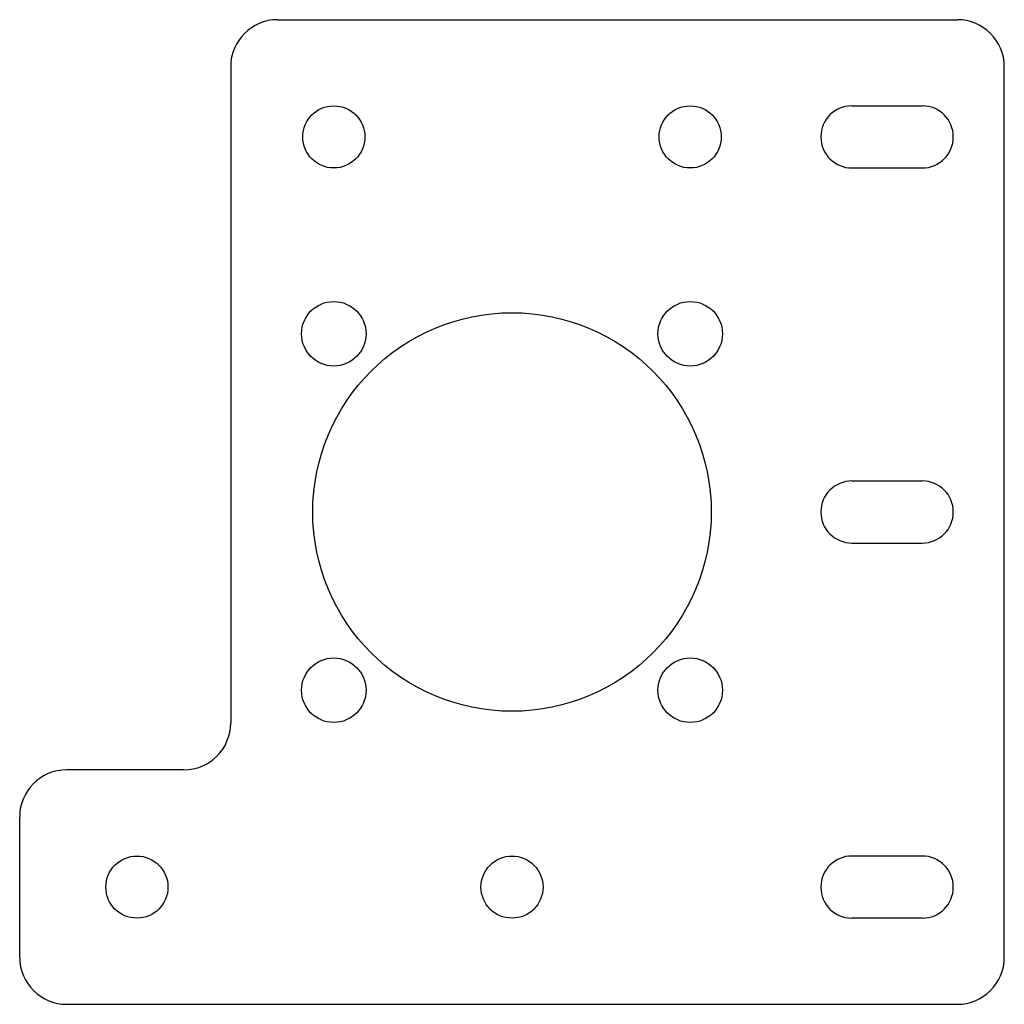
# Model space of a CAD drawing. Header units: millimetres. Extents: x -42 to 42, y -42 to 42.
import ezdxf

# ---------------------------------------------------------------- set-up
doc = ezdxf.new("R2010")
doc.units = ezdxf.units.MM

msp = doc.modelspace()

# ---------------------------------------------------------------- linework, layer by layer
at = {"color": 7, "linetype": 'Continuous', "lineweight": 25}
for p, q in [((-20, 42), (38, 42)), ((-24, 38), (-24, -18)), ((42, -38), (42, 38)), ((29, 34.65), (35, 34.65)), ((29, 29.35), (35, 29.35)), ((29, 2.65), (35, 2.65)), ((29, -2.65), (35, -2.65)), ((-28, -22), (-38, -22)), ((-42, -38), (-42, -26)), ((35, -29.35), (29, -29.35)), ((35, -34.65), (29, -34.65)), ((-38, -42), (38, -42))]:
    msp.add_line(p, q, dxfattribs=at)
for centre, radius in [((-15.205, 32), 2.65), ((15.205, 32), 2.65), ((-15.205, 15.205), 2.75), ((15.205, 15.205), 2.75), ((0, 0), 17), ((-15.205, -15.205), 2.75), ((15.205, -15.205), 2.75), ((-32, -32), 2.65), ((0, -32), 2.65)]:
    msp.add_circle(centre, radius, dxfattribs=at)
for centre, radius, start, end in [((-20, 38), 4, 90, 180), ((38, 38), 4, 0, 90), ((29, 32), 2.65, 90, 270), ((35, 32), 2.65, 270, 90), ((29, 0), 2.65, 90, 270), ((35, 0), 2.65, 270, 90), ((-28, -18), 4, 270, 0), ((-38, -26), 4, 90, 180), ((29, -32), 2.65, 90, 270), ((35, -32), 2.65, 270, 90), ((-38, -38), 4, 180, 270), ((38, -38), 4, 270, 0)]:
    msp.add_arc(centre, radius, start, end, dxfattribs=at)

doc.saveas('drawing.dxf')
